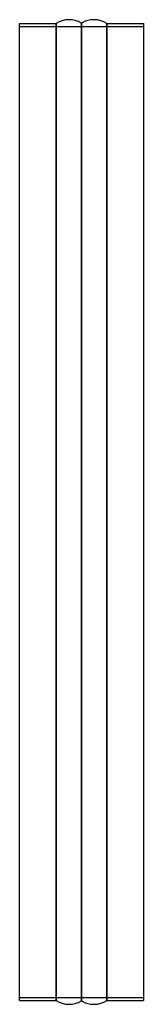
# Model space of a CAD drawing. Header units: millimetres. Extents: x -80 to 80, y -635 to 635.
import ezdxf

# ---------------------------------------------------------------- set-up
doc = ezdxf.new("R2010")
doc.units = ezdxf.units.MM
doc.layers.add('HIDDEN', color=7, linetype='Continuous')
doc.layers.add('THICK', color=7, linetype='Continuous')

msp = doc.modelspace()

# ---------------------------------------------------------------- linework, layer by layer
at = {"layer": 'HIDDEN'}
for p, q in [((-80, 626), (80, 626)), ((-32.9, 630), (-32.9, 0)), ((0, 0), (0, 630.5)), ((32.9, 0), (32.9, 630)), ((-32.9, 0), (-32.9, -630)), ((0, -630.5), (0, 0)), ((32.9, -630), (32.9, 0)), ((-80, -626), (80, -626))]:
    msp.add_line(p, q, dxfattribs=at)
at = {"layer": 'THICK'}
for p, q in [((-80, 0), (-80, 630)), ((-80, 630), (-32.9, 630)), ((-32.9, 0), (-32.9, 630)), ((0, 630.5), (0, 0)), ((32.9, 630), (32.9, 0)), ((32.9, 630), (80, 630)), ((80, 630), (80, 0)), ((-32.9, -630), (-32.9, 0)), ((0, 0), (0, -630.5)), ((32.9, 0), (32.9, -630)), ((80, 0), (80, -630)), ((-80, -630), (-80, 0)), ((-80, -630), (-32.9, -630)), ((32.9, -630), (80, -630))]:
    msp.add_line(p, q, dxfattribs=at)
for centre, start, end in [((-16, 602.8), 60, 121.7883), ((16, 602.8), 58.2117, 120), ((-16, -602.8), 238.2117, 300), ((16, -602.8), 240, 301.7883)]:
    msp.add_arc(centre, 32, start, end, dxfattribs=at)

doc.saveas('drawing.dxf')
